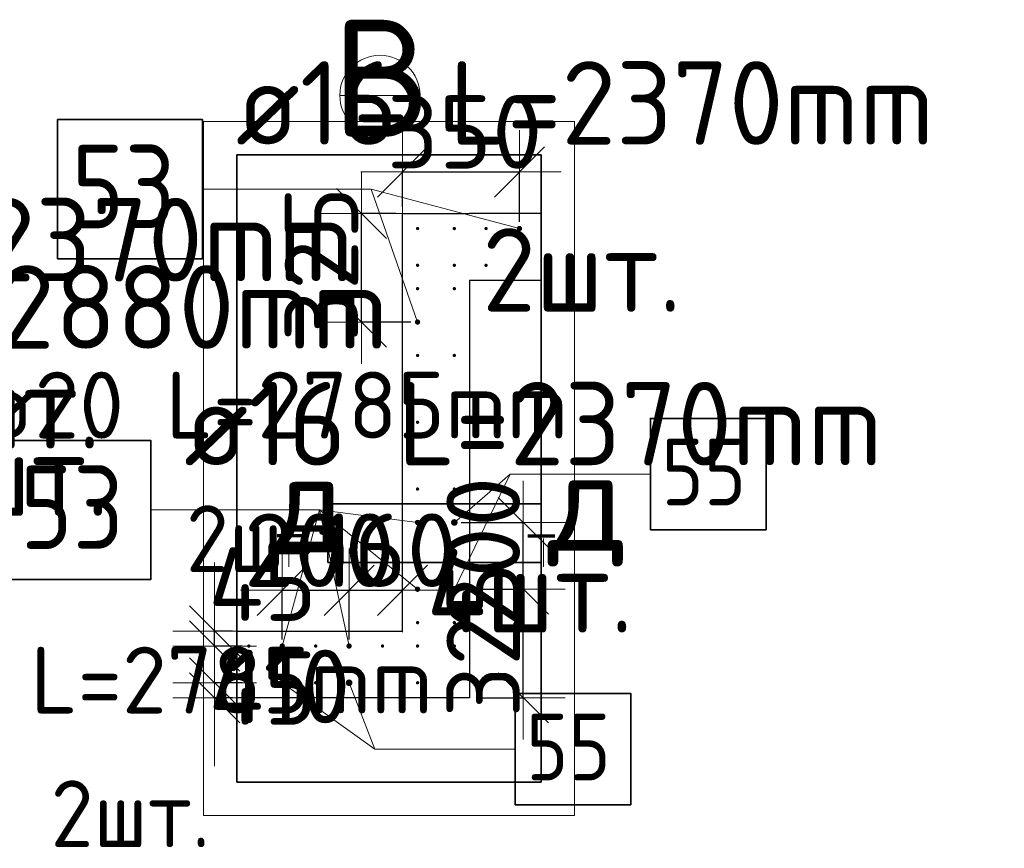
# Model space of a CAD drawing. Header units: millimetres. Extents: x 123094 to 184385, y 26948 to 48500.
# Tile 105 of 108: x 180233 to 183180, y 35895 to 38376. Entities that reach past the tile are written whole.
import ezdxf

# ---------------------------------------------------------------- set-up
doc = ezdxf.new("R2010")
doc.units = ezdxf.units.MM
doc.header["$PDMODE"] = 65
for name, color, linetype, lineweight in [('Standard', 7, 'Continuous', 25), ('Арм.стержн. Выпуски', 180, 'Continuous', 35), ('Размерная линия_ общее', 7, 'Continuous', 13), ('Стена_ общее', 7, 'Continuous', 35)]:
    doc.layers.add(name, color=color, linetype=linetype, lineweight=lineweight)
doc.styles.add('ISOCPEUR', font='ISOCPEUR')
doc.dimstyles.new('DIMSTYLE_5', dxfattribs={"dimtxt": 220, "dimasz": 250, "dimexe": 0, "dimexo": 0, "dimgap": 110, "dimtad": 2, "dimdec": 0, "dimrnd": 5, "dimzin": 12, "dimdsep": 46, "dimtxsty": 'ISOCPEUR', "dimblk1": 'ALL_ML_STRICH', "dimblk2": 'ALL_ML_STRICH', "dimsah": 1, "dimcen": 0, "dimclrd": 7, "dimclre": 256, "dimclrt": 7, "dimadec": 0, "dimazin": 0, "dimtfac": 1, "dimtdec": 0, "dimtix": 1, "dimtmove": 2, "dimatfit": 3, "dimfxl": 0, "dimtvp": 1.2, "dimtzin": 0, "dimlwd": 0, "dimlwe": -3, "dimarcsym": 0})
doc.dimstyles.new('DIMSTYLE_9', dxfattribs={"dimtxt": 220, "dimasz": 250, "dimexe": 0, "dimexo": 0, "dimgap": 110, "dimtad": 2, "dimdec": 0, "dimrnd": 5, "dimzin": 12, "dimdsep": 46, "dimtxsty": 'ISOCPEUR', "dimblk1": 'ALL_ML_STRICH', "dimblk2": 'ALL_ML_STRICH', "dimsah": 1, "dimcen": 0, "dimsd1": 1, "dimsd2": 1, "dimclrd": 7, "dimclre": 256, "dimclrt": 7, "dimadec": 0, "dimazin": 0, "dimtfac": 1, "dimtdec": 0, "dimtix": 1, "dimtmove": 2, "dimatfit": 3, "dimfxl": 0, "dimtvp": 1.2, "dimtzin": 0, "dimlwd": 0, "dimlwe": -3, "dimarcsym": 0})

# ---------------------------------------------------------------- blocks, each defined once
blk = doc.blocks.new('ALL_ML_STRICH')
at = {"color": 0, "linetype": 'ByBlock', "lineweight": -2}
for p, q in [((0, -0.5), (0, 0.5)), ((-0.3, -0.3), (0.3, 0.3)), ((-1, 0), (0.5, 0))]:
    blk.add_line(p, q, dxfattribs=at)
blk = doc.blocks.new('*D224')
at = {"layer": 'DEFPOINTS', "color": 7, "linetype": 'Continuous', "lineweight": 13, "transparency": 33554687}
for p in [(181018.7, 36667.7), (181018.7, 36500.8), (181218.7, 36500.8)]:
    blk.add_point(p, dxfattribs=at)
at = {"layer": 'Размерная линия_ общее', "color": 253, "linetype": 'Continuous', "lineweight": -2, "true_color": 0xa0a0a0, "transparency": 33554687}
for p, q in [((181018.7, 36520.8), (181018.7, 36667.7)), ((181218.7, 36520.8), (181218.7, 36667.7))]:
    blk.add_line(p, q, dxfattribs=at)
at = {"layer": 'Размерная линия_ общее', "color": 7, "linetype": 'Continuous', "lineweight": -2, "transparency": 33554687}
blk.add_line((181018.7, 36667.7), (181218.7, 36667.7), dxfattribs=at)
at = {"layer": 'Размерная линия_ общее', "color": 7, "linetype": 'Continuous', "lineweight": 13, "transparency": 33554687, "xscale": 250, "yscale": 250, "zscale": 250, "rotation": 180}
blk.add_blockref('ALL_ML_STRICH', (181018.7, 36667.7), dxfattribs=at)
at = {"layer": 'Размерная линия_ общее', "color": 7, "linetype": 'Continuous', "lineweight": 13, "transparency": 33554687, "xscale": 250, "yscale": 250, "zscale": 250}
blk.add_blockref('ALL_ML_STRICH', (181218.7, 36667.7), dxfattribs=at)
at = {"layer": 'Размерная линия_ общее', "color": 7, "linetype": 'Continuous', "lineweight": 13, "transparency": 33554687, "insert": (181129.7, 36787.7), "char_height": 220, "width": 660, "attachment_point": 5, "style": 'ISOCPEUR'}
blk.add_mtext('\\A1;{200}', dxfattribs=at)
blk = doc.blocks.new('*D225')
at = {"layer": 'DEFPOINTS', "color": 7, "linetype": 'Continuous', "lineweight": 13, "transparency": 33554687}
for p in [(181218.7, 36667.7), (181378.7, 36674.4), (181218.7, 36500.8)]:
    blk.add_point(p, dxfattribs=at)
at = {"layer": 'Размерная линия_ общее', "color": 253, "linetype": 'Continuous', "lineweight": -2, "true_color": 0xa0a0a0, "transparency": 33554687}
for p, q in [((181218.7, 36520.8), (181218.7, 36667.7)), ((181378.7, 36667.7), (181378.7, 36667.7))]:
    blk.add_line(p, q, dxfattribs=at)
at = {"layer": 'Размерная линия_ общее', "color": 7, "linetype": 'Continuous', "lineweight": -2, "transparency": 33554687}
blk.add_line((181218.7, 36667.7), (181378.7, 36667.7), dxfattribs=at)
at = {"layer": 'Размерная линия_ общее', "color": 7, "linetype": 'Continuous', "lineweight": 13, "transparency": 33554687, "xscale": 250, "yscale": 250, "zscale": 250, "rotation": 180}
blk.add_blockref('ALL_ML_STRICH', (181218.7, 36667.7), dxfattribs=at)
at = {"layer": 'Размерная линия_ общее', "color": 7, "linetype": 'Continuous', "lineweight": 13, "transparency": 33554687, "xscale": 250, "yscale": 250, "zscale": 250}
blk.add_blockref('ALL_ML_STRICH', (181378.7, 36667.7), dxfattribs=at)
at = {"layer": 'Размерная линия_ общее', "color": 7, "linetype": 'Continuous', "lineweight": 13, "transparency": 33554687, "insert": (181331.7, 36787.7), "char_height": 220, "width": 660, "attachment_point": 5, "style": 'ISOCPEUR'}
blk.add_mtext('\\A1;{160}', dxfattribs=at)
blk = doc.blocks.new('*D226')
at = {"layer": 'DEFPOINTS', "color": 7, "linetype": 'Continuous', "lineweight": 13, "transparency": 33554687}
for p in [(181378.7, 37795.8), (181256, 37470.8), (181423.7, 37470.8)]:
    blk.add_point(p, dxfattribs=at)
at = {"layer": 'Размерная линия_ общее', "color": 253, "linetype": 'Continuous', "lineweight": -2, "true_color": 0xa0a0a0, "transparency": 33554687}
for p, q in [((181358.7, 37795.8), (181256, 37795.8)), ((181403.7, 37470.8), (181256, 37470.8))]:
    blk.add_line(p, q, dxfattribs=at)
at = {"layer": 'Размерная линия_ общее', "color": 7, "linetype": 'Continuous', "lineweight": -2, "transparency": 33554687}
blk.add_line((181256, 37470.8), (181256, 37795.8), dxfattribs=at)
at = {"layer": 'Размерная линия_ общее', "color": 7, "linetype": 'Continuous', "lineweight": 13, "transparency": 33554687, "xscale": 250, "yscale": 250, "zscale": 250}
for p, rotation in [((181256, 37795.8), 90), ((181256, 37470.8), 270)]:
    blk.add_blockref('ALL_ML_STRICH', p, dxfattribs=dict(at, rotation=rotation))
at = {"layer": 'Размерная линия_ общее', "color": 7, "linetype": 'Continuous', "lineweight": 13, "transparency": 33554687, "insert": (181136, 37644.3), "char_height": 220, "width": 660, "attachment_point": 5, "rotation": 90, "style": 'ISOCPEUR'}
blk.add_mtext('\\A1;{325}', dxfattribs=at)
blk = doc.blocks.new('*D227')
at = {"layer": 'DEFPOINTS', "color": 7, "linetype": 'Continuous', "lineweight": 13, "transparency": 33554687}
for p in [(181378.7, 37920.2), (181378.7, 37795.8), (181728.7, 37750.8)]:
    blk.add_point(p, dxfattribs=at)
at = {"layer": 'Размерная линия_ общее', "color": 253, "linetype": 'Continuous', "lineweight": -2, "true_color": 0xa0a0a0, "transparency": 33554687}
for p, q in [((181378.7, 37815.8), (181378.7, 37920.2)), ((181728.7, 37770.8), (181728.7, 37920.2))]:
    blk.add_line(p, q, dxfattribs=at)
at = {"layer": 'Размерная линия_ общее', "color": 7, "linetype": 'Continuous', "lineweight": -2, "transparency": 33554687}
blk.add_line((181378.7, 37920.2), (181728.7, 37920.2), dxfattribs=at)
at = {"layer": 'Размерная линия_ общее', "color": 7, "linetype": 'Continuous', "lineweight": 13, "transparency": 33554687, "xscale": 250, "yscale": 250, "zscale": 250, "rotation": 180}
blk.add_blockref('ALL_ML_STRICH', (181378.7, 37920.2), dxfattribs=at)
at = {"layer": 'Размерная линия_ общее', "color": 7, "linetype": 'Continuous', "lineweight": 13, "transparency": 33554687, "xscale": 250, "yscale": 250, "zscale": 250}
blk.add_blockref('ALL_ML_STRICH', (181728.7, 37920.2), dxfattribs=at)
at = {"layer": 'Размерная линия_ общее', "color": 7, "linetype": 'Continuous', "lineweight": 13, "transparency": 33554687, "insert": (181564.7, 38040.2), "char_height": 220, "width": 660, "attachment_point": 5, "style": 'ISOCPEUR'}
blk.add_mtext('\\A1;{350}', dxfattribs=at)
blk = doc.blocks.new('*D563')
at = {"layer": 'DEFPOINTS', "color": 7, "linetype": 'Continuous', "lineweight": 13, "transparency": 33554687}
for p in [(181533.8, 36670.8), (181578.7, 36345.8), (181740.2, 36345.8)]:
    blk.add_point(p, dxfattribs=at)
at = {"layer": 'Размерная линия_ общее', "color": 253, "linetype": 'Continuous', "lineweight": -2, "true_color": 0xa0a0a0, "transparency": 33554687}
for p, q in [((181553.8, 36670.8), (181740.2, 36670.8)), ((181598.7, 36345.8), (181740.2, 36345.8))]:
    blk.add_line(p, q, dxfattribs=at)
at = {"layer": 'Размерная линия_ общее', "color": 7, "linetype": 'Continuous', "lineweight": -2, "transparency": 33554687}
blk.add_line((181740.2, 36345.8), (181740.2, 36670.8), dxfattribs=at)
at = {"layer": 'Размерная линия_ общее', "color": 7, "linetype": 'Continuous', "lineweight": 13, "transparency": 33554687, "xscale": 250, "yscale": 250, "zscale": 250}
for p, rotation in [((181740.2, 36670.8), 90), ((181740.2, 36345.8), 270)]:
    blk.add_blockref('ALL_ML_STRICH', p, dxfattribs=dict(at, rotation=rotation))
at = {"layer": 'Размерная линия_ общее', "color": 7, "linetype": 'Continuous', "lineweight": 13, "transparency": 33554687, "insert": (181620.2, 36519.3), "char_height": 220, "width": 660, "attachment_point": 5, "rotation": 90, "style": 'ISOCPEUR'}
blk.add_mtext('\\A1;{325}', dxfattribs=at)
blk = doc.blocks.new('*D564')
at = {"layer": 'DEFPOINTS', "color": 7, "linetype": 'Continuous', "lineweight": 13, "transparency": 33554687}
for p in [(181533.8, 36870.8), (181533.8, 36670.8), (181740.2, 36670.8)]:
    blk.add_point(p, dxfattribs=at)
at = {"layer": 'Размерная линия_ общее', "color": 253, "linetype": 'Continuous', "lineweight": -2, "true_color": 0xa0a0a0, "transparency": 33554687}
for p, q in [((181553.8, 36870.8), (181740.2, 36870.8)), ((181553.8, 36670.8), (181740.2, 36670.8))]:
    blk.add_line(p, q, dxfattribs=at)
at = {"layer": 'Размерная линия_ общее', "color": 7, "linetype": 'Continuous', "lineweight": -2, "transparency": 33554687}
blk.add_line((181740.2, 36670.8), (181740.2, 36870.8), dxfattribs=at)
at = {"layer": 'Размерная линия_ общее', "color": 7, "linetype": 'Continuous', "lineweight": 13, "transparency": 33554687, "xscale": 250, "yscale": 250, "zscale": 250}
for p, rotation in [((181740.2, 36870.8), 90), ((181740.2, 36670.8), 270)]:
    blk.add_blockref('ALL_ML_STRICH', p, dxfattribs=dict(at, rotation=rotation))
at = {"layer": 'Размерная линия_ общее', "color": 7, "linetype": 'Continuous', "lineweight": 13, "transparency": 33554687, "insert": (181620.2, 36781.8), "char_height": 220, "width": 660, "attachment_point": 5, "rotation": 90, "style": 'ISOCPEUR'}
blk.add_mtext('\\A1;{200}', dxfattribs=at)
blk = doc.blocks.new('*D565')
at = {"layer": 'DEFPOINTS', "color": 7, "linetype": 'Continuous', "lineweight": 13, "transparency": 33554687}
for p in [(180918.7, 36390.8), (180816.4, 36345.8), (180889.5, 36345.8)]:
    blk.add_point(p, dxfattribs=at)
at = {"layer": 'Размерная линия_ общее', "color": 253, "linetype": 'Continuous', "lineweight": -2, "true_color": 0xa0a0a0, "transparency": 33554687}
for p, q in [((180898.7, 36390.8), (180816.4, 36390.8)), ((180869.5, 36345.8), (180816.4, 36345.8))]:
    blk.add_line(p, q, dxfattribs=at)
at = {"layer": 'Размерная линия_ общее', "color": 7, "linetype": 'Continuous', "lineweight": -2, "transparency": 33554687}
for p, q in [((180816.4, 36390.8), (180816.4, 36390.8)), ((180816.4, 36345.8), (180816.4, 36345.8))]:
    blk.add_line(p, q, dxfattribs=at)
at = {"layer": 'Размерная линия_ общее', "color": 7, "linetype": 'Continuous', "lineweight": 13, "transparency": 33554687, "xscale": 250, "yscale": 250, "zscale": 250}
for p, rotation in [((180816.4, 36345.8), 270), ((180816.4, 36390.8), 90)]:
    blk.add_blockref('ALL_ML_STRICH', p, dxfattribs=dict(at, rotation=rotation))
at = {"layer": 'Размерная линия_ общее', "color": 7, "linetype": 'Continuous', "lineweight": 13, "transparency": 33554687, "insert": (180960.3, 36374.9), "char_height": 220, "width": 440, "attachment_point": 5, "style": 'ISOCPEUR'}
blk.add_mtext('\\A1;{45}', dxfattribs=at)
blk = doc.blocks.new('*D566')
at = {"layer": 'DEFPOINTS', "color": 7, "linetype": 'Continuous', "lineweight": 13, "transparency": 33554687}
for p in [(180918.7, 36500.8), (180816.4, 36390.8), (180918.7, 36390.8)]:
    blk.add_point(p, dxfattribs=at)
at = {"layer": 'Размерная линия_ общее', "color": 253, "linetype": 'Continuous', "lineweight": -2, "true_color": 0xa0a0a0, "transparency": 33554687}
for p, q in [((180898.7, 36500.8), (180816.4, 36500.8)), ((180898.7, 36390.8), (180816.4, 36390.8))]:
    blk.add_line(p, q, dxfattribs=at)
at = {"layer": 'Размерная линия_ общее', "color": 7, "linetype": 'Continuous', "lineweight": -2, "transparency": 33554687}
for p, q in [((180816.4, 36500.8), (180816.4, 36500.8)), ((180816.4, 36390.8), (180816.4, 36390.8))]:
    blk.add_line(p, q, dxfattribs=at)
at = {"layer": 'Размерная линия_ общее', "color": 7, "linetype": 'Continuous', "lineweight": 13, "transparency": 33554687, "xscale": 250, "yscale": 250, "zscale": 250}
for p, rotation in [((180816.4, 36390.8), 270), ((180816.4, 36500.8), 90)]:
    blk.add_blockref('ALL_ML_STRICH', p, dxfattribs=dict(at, rotation=rotation))
at = {"layer": 'Размерная линия_ общее', "color": 7, "linetype": 'Continuous', "lineweight": 13, "transparency": 33554687, "insert": (181037.4, 36379.8), "char_height": 220, "width": 660, "attachment_point": 5, "style": 'ISOCPEUR'}
blk.add_mtext('\\A1;{110}', dxfattribs=at)
blk = doc.blocks.new('*D567')
at = {"layer": 'DEFPOINTS', "color": 7, "linetype": 'Continuous', "lineweight": 13, "transparency": 33554687}
for p in [(180889.5, 36545.8), (180816.4, 36500.8), (180918.7, 36500.8)]:
    blk.add_point(p, dxfattribs=at)
at = {"layer": 'Размерная линия_ общее', "color": 253, "linetype": 'Continuous', "lineweight": -2, "true_color": 0xa0a0a0, "transparency": 33554687}
for p, q in [((180869.5, 36545.8), (180816.4, 36545.8)), ((180898.7, 36500.8), (180816.4, 36500.8))]:
    blk.add_line(p, q, dxfattribs=at)
at = {"layer": 'Размерная линия_ общее', "color": 7, "linetype": 'Continuous', "lineweight": -2, "transparency": 33554687}
blk.add_line((180816.4, 36500.8), (180816.4, 36545.8), dxfattribs=at)
at = {"layer": 'Размерная линия_ общее', "color": 7, "linetype": 'Continuous', "lineweight": 13, "transparency": 33554687, "xscale": 250, "yscale": 250, "zscale": 250}
for p, rotation in [((180816.4, 36500.8), 270), ((180816.4, 36545.8), 90)]:
    blk.add_blockref('ALL_ML_STRICH', p, dxfattribs=dict(at, rotation=rotation))
at = {"layer": 'Размерная линия_ общее', "color": 7, "linetype": 'Continuous', "lineweight": 13, "transparency": 33554687, "insert": (180959.9, 36686.1), "char_height": 220, "width": 440, "attachment_point": 5, "style": 'ISOCPEUR'}
blk.add_mtext('\\A1;{45}', dxfattribs=at)

msp = doc.modelspace()

# ---------------------------------------------------------------- hatches: boundary and pattern name
at = {"layer": 'Арм.стержн. Выпуски', "linetype": 'Continuous', "lineweight": 35, "transparency": 33554687}
for color, points in [(4, [(181428.7, 37750.8), (181428.3, 37752.7), (181427.3, 37754.3), (181425.6, 37755.4), (181423.7, 37755.8), (181421.8, 37755.4), (181420.2, 37754.3), (181419.1, 37752.7), (181418.7, 37750.8), (181419.1, 37748.9), (181420.2, 37747.3), (181421.8, 37746.2), (181423.7, 37745.8), (181425.6, 37746.2), (181427.3, 37747.3), (181428.3, 37748.9)]), (4, [(181538.7, 37750.8), (181538.3, 37752.7), (181537.3, 37754.3), (181535.6, 37755.4), (181533.7, 37755.8), (181531.8, 37755.4), (181530.2, 37754.3), (181529.1, 37752.7), (181528.7, 37750.8), (181529.1, 37748.9), (181530.2, 37747.3), (181531.8, 37746.2), (181533.7, 37745.8), (181535.6, 37746.2), (181537.3, 37747.3), (181538.3, 37748.9)]), (4, [(181633.7, 37750.8), (181633.3, 37752.7), (181632.3, 37754.3), (181630.6, 37755.4), (181628.7, 37755.8), (181626.8, 37755.4), (181625.2, 37754.3), (181624.1, 37752.7), (181623.7, 37750.8), (181624.1, 37748.9), (181625.2, 37747.3), (181626.8, 37746.2), (181628.7, 37745.8), (181630.6, 37746.2), (181632.3, 37747.3), (181633.3, 37748.9)]), (7, [(181736.7, 37750.8), (181736.1, 37753.9), (181734.4, 37756.5), (181731.8, 37758.2), (181728.7, 37758.8), (181725.7, 37758.2), (181723.1, 37756.5), (181721.3, 37753.9), (181720.7, 37750.8), (181721.3, 37747.7), (181723.1, 37745.2), (181725.7, 37743.4), (181728.7, 37742.8), (181731.8, 37743.4), (181734.4, 37745.2), (181736.1, 37747.7)]), (4, [(181428.7, 37640.8), (181428.3, 37642.7), (181427.3, 37644.3), (181425.6, 37645.4), (181423.7, 37645.8), (181421.8, 37645.4), (181420.2, 37644.3), (181419.1, 37642.7), (181418.7, 37640.8), (181419.1, 37638.9), (181420.2, 37637.3), (181421.8, 37636.2), (181423.7, 37635.8), (181425.6, 37636.2), (181427.3, 37637.3), (181428.3, 37638.9)]), (4, [(181538.7, 37640.8), (181538.3, 37642.7), (181537.3, 37644.3), (181535.6, 37645.4), (181533.7, 37645.8), (181531.8, 37645.4), (181530.2, 37644.3), (181529.1, 37642.7), (181528.7, 37640.8), (181529.1, 37638.9), (181530.2, 37637.3), (181531.8, 37636.2), (181533.7, 37635.8), (181535.6, 37636.2), (181537.3, 37637.3), (181538.3, 37638.9)]), (4, [(181633.7, 37640.8), (181633.3, 37642.7), (181632.3, 37644.3), (181630.6, 37645.4), (181628.7, 37645.8), (181626.8, 37645.4), (181625.2, 37644.3), (181624.1, 37642.7), (181623.7, 37640.8), (181624.1, 37638.9), (181625.2, 37637.3), (181626.8, 37636.2), (181628.7, 37635.8), (181630.6, 37636.2), (181632.3, 37637.3), (181633.3, 37638.9)]), (4, [(181428.7, 37570.8), (181428.3, 37572.7), (181427.3, 37574.3), (181425.6, 37575.4), (181423.7, 37575.8), (181421.8, 37575.4), (181420.2, 37574.3), (181419.1, 37572.7), (181418.7, 37570.8), (181419.1, 37568.9), (181420.2, 37567.3), (181421.8, 37566.2), (181423.7, 37565.8), (181425.6, 37566.2), (181427.3, 37567.3), (181428.3, 37568.9)]), (4, [(181538.7, 37570.8), (181538.3, 37572.7), (181537.3, 37574.3), (181535.6, 37575.4), (181533.7, 37575.8), (181531.8, 37575.4), (181530.2, 37574.3), (181529.1, 37572.7), (181528.7, 37570.8), (181529.1, 37568.9), (181530.2, 37567.3), (181531.8, 37566.2), (181533.7, 37565.8), (181535.6, 37566.2), (181537.3, 37567.3), (181538.3, 37568.9)]), (7, [(181431.7, 37470.8), (181431.1, 37473.9), (181429.4, 37476.5), (181426.8, 37478.2), (181423.7, 37478.8), (181420.7, 37478.2), (181418.1, 37476.5), (181416.3, 37473.9), (181415.7, 37470.8), (181416.3, 37467.7), (181418.1, 37465.2), (181420.7, 37463.4), (181423.7, 37462.8), (181426.8, 37463.4), (181429.4, 37465.2), (181431.1, 37467.7)]), (4, [(181428.7, 37370.8), (181428.3, 37372.7), (181427.3, 37374.3), (181425.6, 37375.4), (181423.7, 37375.8), (181421.8, 37375.4), (181420.2, 37374.3), (181419.1, 37372.7), (181418.7, 37370.8), (181419.1, 37368.9), (181420.2, 37367.3), (181421.8, 37366.2), (181423.7, 37365.8), (181425.6, 37366.2), (181427.3, 37367.3), (181428.3, 37368.9)]), (4, [(181538.7, 37370.8), (181538.3, 37372.7), (181537.3, 37374.3), (181535.6, 37375.4), (181533.7, 37375.8), (181531.8, 37375.4), (181530.2, 37374.3), (181529.1, 37372.7), (181528.7, 37370.8), (181529.1, 37368.9), (181530.2, 37367.3), (181531.8, 37366.2), (181533.7, 37365.8), (181535.6, 37366.2), (181537.3, 37367.3), (181538.3, 37368.9)]), (4, [(181428.7, 37170.8), (181428.3, 37172.7), (181427.3, 37174.3), (181425.6, 37175.4), (181423.7, 37175.8), (181421.8, 37175.4), (181420.2, 37174.3), (181419.1, 37172.7), (181418.7, 37170.8), (181419.1, 37168.9), (181420.2, 37167.3), (181421.8, 37166.2), (181423.7, 37165.8), (181425.6, 37166.2), (181427.3, 37167.3), (181428.3, 37168.9)]), (4, [(181538.7, 37170.8), (181538.3, 37172.7), (181537.3, 37174.3), (181535.6, 37175.4), (181533.7, 37175.8), (181531.8, 37175.4), (181530.2, 37174.3), (181529.1, 37172.7), (181528.7, 37170.8), (181529.1, 37168.9), (181530.2, 37167.3), (181531.8, 37166.2), (181533.7, 37165.8), (181535.6, 37166.2), (181537.3, 37167.3), (181538.3, 37168.9)]), (4, [(181428.7, 36970.8), (181428.3, 36972.7), (181427.3, 36974.3), (181425.6, 36975.4), (181423.7, 36975.8), (181421.8, 36975.4), (181420.2, 36974.3), (181419.1, 36972.7), (181418.7, 36970.8), (181419.1, 36968.9), (181420.2, 36967.3), (181421.8, 36966.2), (181423.7, 36965.8), (181425.6, 36966.2), (181427.3, 36967.3), (181428.3, 36968.9)]), (4, [(181538.7, 36970.8), (181538.3, 36972.7), (181537.3, 36974.3), (181535.6, 36975.4), (181533.7, 36975.8), (181531.8, 36975.4), (181530.2, 36974.3), (181529.1, 36972.7), (181528.7, 36970.8), (181529.1, 36968.9), (181530.2, 36967.3), (181531.8, 36966.2), (181533.7, 36965.8), (181535.6, 36966.2), (181537.3, 36967.3), (181538.3, 36968.9)]), (7, [(181431.7, 36870.8), (181431.1, 36873.9), (181429.4, 36876.5), (181426.8, 36878.2), (181423.7, 36878.8), (181420.7, 36878.2), (181418.1, 36876.5), (181416.3, 36873.9), (181415.7, 36870.8), (181416.3, 36867.7), (181418.1, 36865.2), (181420.7, 36863.4), (181423.7, 36862.8), (181426.8, 36863.4), (181429.4, 36865.2), (181431.1, 36867.7)]), (7, [(181543.8, 36870.8), (181543, 36874.6), (181540.8, 36877.9), (181537.6, 36880.1), (181533.8, 36880.8), (181529.9, 36880.1), (181526.7, 36877.9), (181524.5, 36874.6), (181523.8, 36870.8), (181524.5, 36867), (181526.7, 36863.7), (181529.9, 36861.6), (181533.8, 36860.8), (181537.6, 36861.6), (181540.8, 36863.7), (181543, 36867)]), (4, [(181428.7, 36770.8), (181428.3, 36772.7), (181427.3, 36774.3), (181425.6, 36775.4), (181423.7, 36775.8), (181421.8, 36775.4), (181420.2, 36774.3), (181419.1, 36772.7), (181418.7, 36770.8), (181419.1, 36768.9), (181420.2, 36767.3), (181421.8, 36766.2), (181423.7, 36765.8), (181425.6, 36766.2), (181427.3, 36767.3), (181428.3, 36768.9)]), (4, [(181538.7, 36770.8), (181538.3, 36772.7), (181537.3, 36774.3), (181535.6, 36775.4), (181533.7, 36775.8), (181531.8, 36775.4), (181530.2, 36774.3), (181529.1, 36772.7), (181528.7, 36770.8), (181529.1, 36768.9), (181530.2, 36767.3), (181531.8, 36766.2), (181533.7, 36765.8), (181535.6, 36766.2), (181537.3, 36767.3), (181538.3, 36768.9)]), (7, [(181431.7, 36670.8), (181431.1, 36673.9), (181429.4, 36676.5), (181426.8, 36678.2), (181423.7, 36678.8), (181420.7, 36678.2), (181418.1, 36676.5), (181416.3, 36673.9), (181415.7, 36670.8), (181416.3, 36667.7), (181418.1, 36665.2), (181420.7, 36663.4), (181423.7, 36662.8), (181426.8, 36663.4), (181429.4, 36665.2), (181431.1, 36667.7)]), (7, [(181543.8, 36670.8), (181543, 36674.6), (181540.8, 36677.9), (181537.6, 36680.1), (181533.8, 36680.8), (181529.9, 36680.1), (181526.7, 36677.9), (181524.5, 36674.6), (181523.8, 36670.8), (181524.5, 36667), (181526.7, 36663.7), (181529.9, 36661.6), (181533.8, 36660.8), (181537.6, 36661.6), (181540.8, 36663.7), (181543, 36667)]), (4, [(181428.7, 36570.8), (181428.3, 36572.7), (181427.3, 36574.3), (181425.6, 36575.4), (181423.7, 36575.8), (181421.8, 36575.4), (181420.2, 36574.3), (181419.1, 36572.7), (181418.7, 36570.8), (181419.1, 36568.9), (181420.2, 36567.3), (181421.8, 36566.2), (181423.7, 36565.8), (181425.6, 36566.2), (181427.3, 36567.3), (181428.3, 36568.9)]), (4, [(181538.7, 36570.8), (181538.3, 36572.7), (181537.3, 36574.3), (181535.6, 36575.4), (181533.7, 36575.8), (181531.8, 36575.4), (181530.2, 36574.3), (181529.1, 36572.7), (181528.7, 36570.8), (181529.1, 36568.9), (181530.2, 36567.3), (181531.8, 36566.2), (181533.7, 36565.8), (181535.6, 36566.2), (181537.3, 36567.3), (181538.3, 36568.9)]), (4, [(180923.7, 36500.8), (180923.3, 36502.7), (180922.3, 36504.3), (180920.6, 36505.4), (180918.7, 36505.8), (180916.8, 36505.4), (180915.2, 36504.3), (180914.1, 36502.7), (180913.7, 36500.8), (180914.1, 36498.9), (180915.2, 36497.3), (180916.8, 36496.2), (180918.7, 36495.8), (180920.6, 36496.2), (180922.3, 36497.3), (180923.3, 36498.9)]), (7, [(181026.7, 36500.8), (181026.1, 36503.9), (181024.4, 36506.5), (181021.8, 36508.2), (181018.7, 36508.8), (181015.7, 36508.2), (181013.1, 36506.5), (181011.3, 36503.9), (181010.7, 36500.8), (181011.3, 36497.7), (181013.1, 36495.2), (181015.7, 36493.4), (181018.7, 36492.8), (181021.8, 36493.4), (181024.4, 36495.2), (181026.1, 36497.7)]), (4, [(181123.7, 36500.8), (181123.3, 36502.7), (181122.3, 36504.3), (181120.6, 36505.4), (181118.7, 36505.8), (181116.8, 36505.4), (181115.2, 36504.3), (181114.1, 36502.7), (181113.7, 36500.8), (181114.1, 36498.9), (181115.2, 36497.3), (181116.8, 36496.2), (181118.7, 36495.8), (181120.6, 36496.2), (181122.3, 36497.3), (181123.3, 36498.9)]), (7, [(181226.7, 36500.8), (181226.1, 36503.9), (181224.4, 36506.5), (181221.8, 36508.2), (181218.7, 36508.8), (181215.7, 36508.2), (181213.1, 36506.5), (181211.3, 36503.9), (181210.7, 36500.8), (181211.3, 36497.7), (181213.1, 36495.2), (181215.7, 36493.4), (181218.7, 36492.8), (181221.8, 36493.4), (181224.4, 36495.2), (181226.1, 36497.7)]), (4, [(181323.7, 36500.8), (181323.3, 36502.7), (181322.3, 36504.3), (181320.6, 36505.4), (181318.7, 36505.8), (181316.8, 36505.4), (181315.2, 36504.3), (181314.1, 36502.7), (181313.7, 36500.8), (181314.1, 36498.9), (181315.2, 36497.3), (181316.8, 36496.2), (181318.7, 36495.8), (181320.6, 36496.2), (181322.3, 36497.3), (181323.3, 36498.9)]), (4, [(181428.7, 36500.8), (181428.3, 36502.7), (181427.3, 36504.3), (181425.6, 36505.4), (181423.7, 36505.8), (181421.8, 36505.4), (181420.2, 36504.3), (181419.1, 36502.7), (181418.7, 36500.8), (181419.1, 36498.9), (181420.2, 36497.3), (181421.8, 36496.2), (181423.7, 36495.8), (181425.6, 36496.2), (181427.3, 36497.3), (181428.3, 36498.9)]), (4, [(181538.7, 36500.8), (181538.3, 36502.7), (181537.3, 36504.3), (181535.6, 36505.4), (181533.7, 36505.8), (181531.8, 36505.4), (181530.2, 36504.3), (181529.1, 36502.7), (181528.7, 36500.8), (181529.1, 36498.9), (181530.2, 36497.3), (181531.8, 36496.2), (181533.7, 36495.8), (181535.6, 36496.2), (181537.3, 36497.3), (181538.3, 36498.9)]), (4, [(180923.7, 36390.8), (180923.3, 36392.7), (180922.3, 36394.3), (180920.6, 36395.4), (180918.7, 36395.8), (180916.8, 36395.4), (180915.2, 36394.3), (180914.1, 36392.7), (180913.7, 36390.8), (180914.1, 36388.9), (180915.2, 36387.3), (180916.8, 36386.2), (180918.7, 36385.8), (180920.6, 36386.2), (180922.3, 36387.3), (180923.3, 36388.9)]), (7, [(181028.7, 36390.8), (181028, 36394.6), (181025.8, 36397.9), (181022.5, 36400.1), (181018.7, 36400.8), (181014.9, 36400.1), (181011.6, 36397.9), (181009.5, 36394.6), (181008.7, 36390.8), (181009.5, 36387), (181011.6, 36383.7), (181014.9, 36381.6), (181018.7, 36380.8), (181022.5, 36381.6), (181025.8, 36383.7), (181028, 36387)]), (4, [(181123.7, 36390.8), (181123.3, 36392.7), (181122.3, 36394.3), (181120.6, 36395.4), (181118.7, 36395.8), (181116.8, 36395.4), (181115.2, 36394.3), (181114.1, 36392.7), (181113.7, 36390.8), (181114.1, 36388.9), (181115.2, 36387.3), (181116.8, 36386.2), (181118.7, 36385.8), (181120.6, 36386.2), (181122.3, 36387.3), (181123.3, 36388.9)]), (7, [(181228.7, 36390.8), (181228, 36394.6), (181225.8, 36397.9), (181222.5, 36400.1), (181218.7, 36400.8), (181214.9, 36400.1), (181211.6, 36397.9), (181209.5, 36394.6), (181208.7, 36390.8), (181209.5, 36387), (181211.6, 36383.7), (181214.9, 36381.6), (181218.7, 36380.8), (181222.5, 36381.6), (181225.8, 36383.7), (181228, 36387)]), (4, [(181323.7, 36390.8), (181323.3, 36392.7), (181322.3, 36394.3), (181320.6, 36395.4), (181318.7, 36395.8), (181316.8, 36395.4), (181315.2, 36394.3), (181314.1, 36392.7), (181313.7, 36390.8), (181314.1, 36388.9), (181315.2, 36387.3), (181316.8, 36386.2), (181318.7, 36385.8), (181320.6, 36386.2), (181322.3, 36387.3), (181323.3, 36388.9)]), (4, [(181428.7, 36390.8), (181428.3, 36392.7), (181427.3, 36394.3), (181425.6, 36395.4), (181423.7, 36395.8), (181421.8, 36395.4), (181420.2, 36394.3), (181419.1, 36392.7), (181418.7, 36390.8), (181419.1, 36388.9), (181420.2, 36387.3), (181421.8, 36386.2), (181423.7, 36385.8), (181425.6, 36386.2), (181427.3, 36387.3), (181428.3, 36388.9)]), (4, [(181538.7, 36390.8), (181538.3, 36392.7), (181537.3, 36394.3), (181535.6, 36395.4), (181533.7, 36395.8), (181531.8, 36395.4), (181530.2, 36394.3), (181529.1, 36392.7), (181528.7, 36390.8), (181529.1, 36388.9), (181530.2, 36387.3), (181531.8, 36386.2), (181533.7, 36385.8), (181535.6, 36386.2), (181537.3, 36387.3), (181538.3, 36388.9)])]:
    msp.add_hatch(color=color, dxfattribs=at).paths.add_polyline_path(points)

# ---------------------------------------------------------------- linework, layer by layer
at = {"layer": 'Standard', "color": 7, "linetype": 'Continuous', "lineweight": 13, "transparency": 33554687}
for p, q in [((181191.1, 38149.5), (181431.1, 38149.5)), ((181038.1, 36822.4), (181038.1, 36737.6)), ((181800.3, 36822.4), (181800.3, 36737.6))]:
    msp.add_line(p, q, dxfattribs=at)
at = {"layer": 'Standard', "color": 52, "linetype": 'Continuous', "lineweight": 13, "transparency": 33554687}
for p, q in [((180882.7, 37971.4), (181793.4, 37971.4)), ((180882.7, 37971.4), (181793.4, 37971.4)), ((180882.7, 36093.4), (180882.7, 37971.4)), ((180882.7, 37971.4), (180882.7, 36093.4)), ((181793.4, 36093.4), (181793.4, 37971.4)), ((181793.4, 37971.4), (181793.4, 36093.4)), ((181155.3, 36750.6), (181155.3, 36926.8)), ((181155.3, 36926.8), (181793.4, 36926.8)), ((181155.3, 36750.6), (181155.3, 36926.8)), ((181155.3, 36926.8), (181793.4, 36926.8)), ((181793.4, 36926.8), (181793.4, 36750.6)), ((181793.4, 36926.8), (181793.4, 36750.6)), ((181793.4, 36750.6), (181155.3, 36750.6)), ((181793.4, 36750.6), (181155.3, 36750.6)), ((180882.7, 36093.4), (181793.4, 36093.4)), ((180882.7, 36093.4), (181793.4, 36093.4))]:
    msp.add_line(p, q, dxfattribs=at)
at = {"layer": 'Standard', "color": 52, "linetype": 'Continuous', "lineweight": 35, "transparency": 33554687}
for p, q in [((180882.7, 37971.4), (181793.4, 37971.4)), ((180882.7, 37971.4), (181793.4, 37971.4)), ((180882.7, 36093.4), (180882.7, 37971.4)), ((180882.7, 37971.4), (180882.7, 36093.4)), ((181793.4, 36093.4), (181793.4, 37971.4)), ((181793.4, 37971.4), (181793.4, 36093.4)), ((181155.3, 36750.6), (181155.3, 36926.8)), ((181155.3, 36926.8), (181793.4, 36926.8)), ((181155.3, 36750.6), (181155.3, 36926.8)), ((181155.3, 36926.8), (181793.4, 36926.8)), ((181793.4, 36926.8), (181793.4, 36750.6)), ((181793.4, 36926.8), (181793.4, 36750.6)), ((181793.4, 36750.6), (181155.3, 36750.6)), ((181793.4, 36750.6), (181155.3, 36750.6)), ((180882.7, 36093.4), (181793.4, 36093.4)), ((180882.7, 36093.4), (181793.4, 36093.4))]:
    msp.add_line(p, q, dxfattribs=at)
at = {"layer": 'Standard', "color": 7, "linetype": 'Continuous', "lineweight": 25, "transparency": 33554687}
for p, q in [((181793.4, 37845.8), (181793.4, 37545.8)), ((181793.4, 37845.8), (181793.4, 37545.8)), ((180882.7, 36295.8), (180882.7, 36595.8)), ((180882.7, 36295.8), (180882.7, 36595.8))]:
    msp.add_line(p, q, dxfattribs=at)
at = {"layer": 'Standard', "color": 7, "linetype": 'Continuous', "lineweight": 70, "transparency": 33554687}
for p, q in [((181084.2, 36830.4), (181003.8, 36830.4)), ((181754.2, 36830.4), (181834.6, 36830.4))]:
    msp.add_line(p, q, dxfattribs=at)
at = {"layer": 'Standard', "color": 7, "linetype": 'Continuous', "lineweight": 13, "transparency": 33554687}
msp.add_lwpolyline([(180782.7, 35993.4), (181893.4, 35993.4), (181893.4, 38071.4), (180782.7, 38071.4), (180782.7, 35993.4)], dxfattribs=at)
msp.add_circle((181311.1, 38149.5), 120, dxfattribs=at)
at = {"layer": 'Арм.стержн. Выпуски', "color": 7, "linetype": 'Continuous', "lineweight": 13, "transparency": 33554687}
for p, q in [((180779.7, 37868.4), (181284.7, 37868.4)), ((181284.7, 37868.4), (181728.7, 37750.8)), ((181284.7, 37868.4), (181423.7, 37470.8)), ((181700.4, 37015.4), (181533.8, 36670.8)), ((181700.4, 37015.4), (181533.8, 36870.8)), ((181700.4, 37015.4), (182120.4, 37015.4)), ((180625.1, 36908.2), (181130.1, 36908.2)), ((181130.1, 36908.2), (181018.7, 36500.8)), ((181130.1, 36908.2), (181423.7, 36870.8)), ((181130.1, 36908.2), (181218.7, 36500.8)), ((181130.1, 36908.2), (181423.7, 36670.8)), ((181295.4, 36192.1), (181018.7, 36390.8)), ((181295.4, 36192.1), (181218.7, 36390.8)), ((181295.4, 36192.1), (181715.4, 36192.1))]:
    msp.add_line(p, q, dxfattribs=at)
at = {"layer": 'Арм.стержн. Выпуски', "color": 7, "linetype": 'Continuous', "lineweight": 35, "transparency": 33554687}
for points in [[(180346.4, 37660.1), (180779.7, 37660.1), (180779.7, 38076.8), (180346.4, 38076.8), (180346.4, 37660.1)], [(182120.4, 36848.8), (182467, 36848.8), (182467, 37182.1), (182120.4, 37182.1), (182120.4, 36848.8)], [(180191.8, 36699.8), (180625.1, 36699.8), (180625.1, 37116.5), (180191.8, 37116.5), (180191.8, 36699.8)], [(181715.4, 36025.4), (182062, 36025.4), (182062, 36358.7), (181715.4, 36358.7), (181715.4, 36025.4)]]:
    msp.add_lwpolyline(points, dxfattribs=at)
at = {"layer": 'Стена_ общее', "color": 7, "linetype": 'Continuous', "lineweight": 25, "transparency": 33554687}
for p, q in [((181378.7, 36545.8), (181378.7, 37795.8)), ((181378.7, 37795.8), (181578.7, 37795.8)), ((181378.7, 36545.8), (181378.7, 37795.8)), ((181378.7, 37795.8), (181578.7, 37795.8)), ((181793.4, 37795.8), (181578.7, 37795.8)), ((181793.4, 37795.8), (181578.7, 37795.8)), ((181578.7, 37595.8), (181578.7, 36545.8)), ((181578.7, 37595.8), (181793.4, 37595.8)), ((181578.7, 37595.8), (181578.7, 36545.8)), ((181578.7, 37595.8), (181793.4, 37595.8)), ((180882.7, 36545.8), (181378.7, 36545.8)), ((180882.7, 36545.8), (181378.7, 36545.8)), ((181578.7, 36545.8), (181578.7, 36345.8)), ((181578.7, 36545.8), (181578.7, 36345.8)), ((181578.7, 36345.8), (180882.7, 36345.8)), ((181578.7, 36345.8), (180882.7, 36345.8))]:
    msp.add_line(p, q, dxfattribs=at)

# ---------------------------------------------------------------- texts
at = {"layer": 'Standard', "color": 7, "linetype": 'Continuous', "lineweight": 13, "transparency": 33554687, "style": 'ISOCPEUR'}
for s, insert, char_height, width, attachment_point in [('\\A1;{\\fISOCPEUR|i0|b0;\\H350.000000;\\W1.000000;\\C7;В}\\P', (181314.3, 38201.1), 350, 420, 5), ('\\A1;{\\fISOCPEUR|i0|b0;\\H250.000000;\\W1.000000;\\C7;-}\\P', (181314.3, 38107), 250, 272.222, 5), ('\\A1;{\\fISOCPEUR|i0|b0;\\H300.000000;\\W1.000000;\\C7;д}\\P', (180976.8, 36734.1), 300, 326.667, 7), ('\\A1;{\\fISOCPEUR|i0|b0;\\H300.000000;\\W1.000000;\\C7;д}\\P', (181812.8, 36738.9), 300, 326.667, 7)]:
    msp.add_mtext(s, dxfattribs=dict(at, insert=insert, char_height=char_height, width=width, attachment_point=attachment_point))
at = {"layer": 'Арм.стержн. Выпуски', "color": 7, "linetype": 'Continuous', "lineweight": 25, "transparency": 33554687, "attachment_point": 7, "style": 'ISOCPEUR'}
for s, insert, char_height, width in [('\\W0.96;ø16 L=2370mm ', (180879.7, 38001.8), 250, 2443.772), ('\\W0.87;53', (180388.1, 37751.8), 250, 459.01), ('\\W0.96;ø16 L=2370mm ', (179141.4, 37592.5), 250, 2443.772), ('\\W0.94;2шт. ', (181617.2, 37501.8), 250, 967.739), ('\\W0.98;ø22 L=2880mm ', (179141.4, 37390.9), 250, 2496.203), ('\\W0.94;2шт. ', (179878.9, 37092.5), 250, 967.739), ('\\W0.98;ø20 L=2785mm ', (180120.4, 37122.1), 200, 1996.963), ('\\W0.96;ø16 L=2370mm ', (180725.1, 37041.5), 250, 2443.772), ('\\W0.94;2шт. ', (179903.9, 36890.9), 250, 967.739), ('\\W0.87;55', (182153.7, 36922.1), 200, 367.208), ('\\W0.87;53', (180233.4, 36791.5), 250, 459.01), ('\\W0.94;2шт. ', (180730.4, 36722.1), 200, 774.191), ('\\W0.95;4шт. ', (181450.1, 36541.5), 250, 992.98), ('\\W0.98;ø20 L=2785mm ', (179715.4, 36298.7), 200, 1996.963), ('\\W0.87;55', (181748.7, 36098.7), 200, 367.208), ('\\W0.94;2шт. ', (180325.4, 35898.7), 200, 774.191)]:
    msp.add_mtext(s, dxfattribs=dict(at, insert=insert, char_height=char_height, width=width))

# ---------------------------------------------------------------- dimensions: what is measured, and where the dimension line sits
at = {"layer": 'Размерная линия_ общее', "color": 7, "linetype": 'Continuous', "lineweight": 13, "transparency": 33554687}
for base, p1, p2, picture, middle in [((181728.7, 37920.2), (181378.7, 37815.8), (181728.7, 37770.8), '*D227', (181564.7, 38040.2)), ((181218.7, 36667.7), (181018.7, 36520.8), (181218.7, 36520.8), '*D224', (181129.7, 36787.7)), ((181378.7, 36667.7), (181218.7, 36520.8), (181378.7, 36667.7), '*D225', (181331.7, 36787.7))]:
    dim = msp.add_linear_dim(base=base, p1=p1, p2=p2, dimstyle='DIMSTYLE_5', override={"dimpost": '<>', "dimclrd": 7, "dimclre": 253, "dimclrt": 7, "dimlwd": 0, "dimlwe": 65533}, dxfattribs=at)
    dim.commit()
    dim.dimension.update_dxf_attribs({"geometry": picture, "text_midpoint": middle, "dimtype": 160})
for base, p1, p2, dimstyle, picture, middle in [((181256, 37795.8), (181403.7, 37470.8), (181358.7, 37795.8), 'DIMSTYLE_5', '*D226', (181136, 37644.3)), ((181740.2, 36870.8), (181553.8, 36670.8), (181553.8, 36870.8), 'DIMSTYLE_5', '*D564', (181620.2, 36781.8)), ((181740.2, 36670.8), (181598.7, 36345.8), (181553.8, 36670.8), 'DIMSTYLE_5', '*D563', (181620.2, 36519.3)), ((180816.4, 36545.8), (180898.7, 36500.8), (180869.5, 36545.8), 'DIMSTYLE_5', '*D567', (180959.9, 36686.1)), ((180816.4, 36500.8), (180898.7, 36390.8), (180898.7, 36500.8), 'DIMSTYLE_9', '*D566', (181037.4, 36379.8)), ((180816.4, 36390.8), (180869.5, 36345.8), (180898.7, 36390.8), 'DIMSTYLE_9', '*D565', (180960.3, 36374.9))]:
    dim = msp.add_linear_dim(base=base, p1=p1, p2=p2, angle=90, dimstyle=dimstyle, override={"dimpost": '<>', "dimclrd": 7, "dimclre": 253, "dimclrt": 7, "dimlwd": 0, "dimlwe": 65533}, dxfattribs=at)
    dim.commit()
    dim.dimension.update_dxf_attribs({"geometry": picture, "text_midpoint": middle, "dimtype": 160})

doc.saveas('drawing.dxf')
